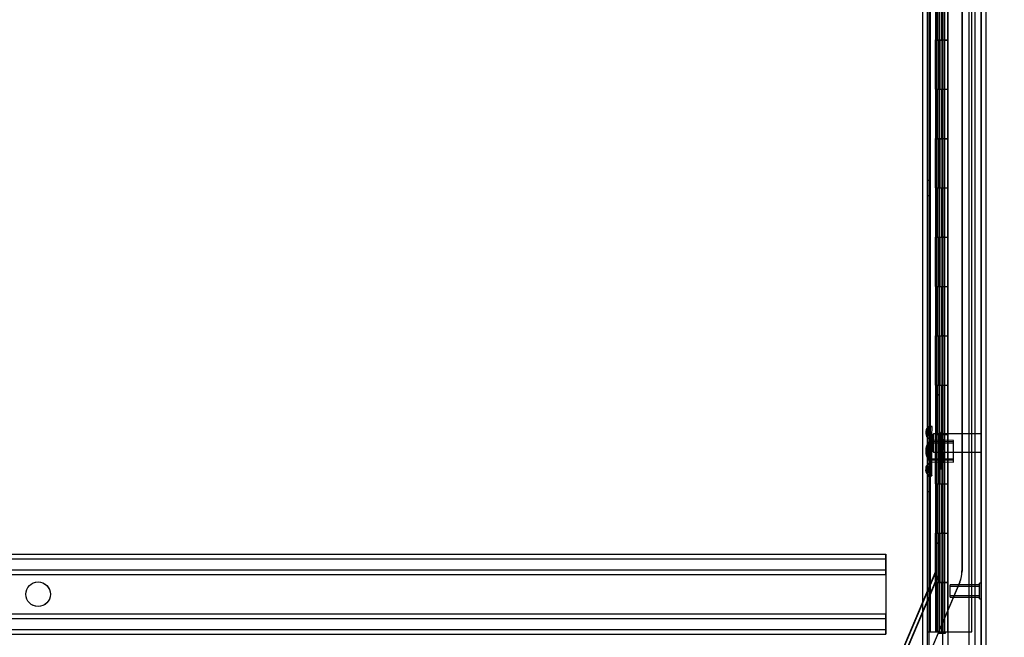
# Model space of a CAD drawing. Header units: inches. Extents: x 1 to 359, y -2 to 239.
# Tile 3 of 65: x 39 to 59, y 84 to 96. Entities that reach past the tile are written whole.
import ezdxf
from ezdxf.enums import TextEntityAlignment as Align
from ezdxf.lldxf.tags import DXFTag

# ---------------------------------------------------------------- set-up
doc = ezdxf.new("R2010")
doc.units = ezdxf.units.IN
doc.header["$MEASUREMENT"] = 0
for name, color, linetype in [('COM53964-5', 7, 'Continuous'), ('COM54746-60', 7, 'Continuous'), ('COM70220', 7, 'Continuous'), ('COM70739-9', 7, 'Continuous'), ('COM70839-3', 7, 'Continuous'), ('COM71195-7', 7, 'Continuous'), ('COM71300-10', 7, 'Continuous'), ('Default', 7, 'Continuous'), ('NTS18147', 7, 'Continuous'), ('STD26122', 7, 'Continuous'), ('STD26258', 7, 'Continuous'), ('WAM30038', 7, 'Continuous')]:
    doc.layers.add(name, color=color, linetype=linetype)
doc.styles.add('SEACAD_Times_New_Roman', font='times.ttf')
tags = doc.linetypes.add('HIDDEN2', pattern=[0.1875, 0.125, -0.0625]).pattern_tags.tags
tags[6:7] = [DXFTag(74, 4), DXFTag(75, 0), DXFTag(340, '0'), DXFTag(46, 0.0), DXFTag(50, 0.0), DXFTag(44, 0.0), DXFTag(45, 0.0)]
tags[4:5] = [DXFTag(74, 4), DXFTag(75, 0), DXFTag(340, '0'), DXFTag(46, 0.0), DXFTag(50, 0.0), DXFTag(44, 0.0), DXFTag(45, 0.0)]
doc.dimstyles.new('HAMMOND_(STH_-_540x360)', dxfattribs={"dimtxt": 2, "dimasz": 2.5, "dimexe": 1, "dimexo": 1, "dimgap": 0.5, "dimtad": 0, "dimtih": 1, "dimtoh": 1, "dimzin": 0, "dimdsep": 46, "dimtxsty": 'SEACAD_Times_New_Roman', "dimblk1": '_SE_FILLED', "dimblk2": '_SE_FILLED', "dimsah": 1, "dimcen": 1, "dimadec": 0, "dimazin": 0, "dimtfac": 0.8, "dimtofl": 0, "dimtmove": 0, "dimatfit": 3, "dimfxl": 1, "dimtolj": 1, "dimtzin": 0, "dimarcsym": 0})

# ---------------------------------------------------------------- blocks, each defined once
blk = doc.blocks.new('SE1')
at = {"layer": 'COM53964-5', "color": 7, "linetype": 'HIDDEN2'}
for p, q in [((22.443, 85.208), (56.818, 85.208)), ((22.443, 85.113), (56.818, 85.113)), ((56.818, 85.208), (56.818, 85.07)), ((56.819, 85.208), (56.818, 85.208)), ((56.819, 85.113), (56.818, 85.113)), ((56.818, 85.07), (56.818, 83.721)), ((56.819, 85.07), (56.819, 85.208)), ((56.819, 84.932), (56.819, 85.07)), ((22.443, 84.889), (56.818, 84.889)), ((56.819, 84.889), (56.818, 84.889)), ((56.819, 84.794), (56.819, 84.932)), ((22.443, 84.794), (56.818, 84.794)), ((56.819, 84.794), (56.818, 84.794)), ((56.819, 84.794), (56.819, 83.997)), ((22.443, 83.997), (56.818, 83.997)), ((22.443, 83.902), (56.818, 83.902)), ((56.819, 83.997), (56.818, 83.997)), ((56.819, 83.902), (56.818, 83.902)), ((56.819, 83.859), (56.819, 83.997)), ((56.819, 83.721), (56.819, 83.859)), ((22.443, 83.678), (56.818, 83.678)), ((56.818, 83.721), (56.818, 83.583)), ((56.819, 83.678), (56.818, 83.678)), ((56.819, 83.583), (56.819, 83.721)), ((22.443, 83.583), (56.818, 83.583)), ((56.819, 83.583), (56.818, 83.583))]:
    blk.add_line(p, q, dxfattribs=at)
for centre in [(39.63, 84.396), (39.631, 84.396)]:
    blk.add_circle(centre, 0.25, dxfattribs=at)
at = {"layer": 'COM54746-60', "color": 7, "linetype": 'HIDDEN2'}
for p, q in [((57.723, 83.633), (57.723, 143.633)), ((57.909, 143.633), (57.909, 84.633)), ((58.009, 84.633), (58.009, 143.633)), ((58.563, 83.633), (58.563, 143.633)), ((57.824, 96.633), (57.824, 95.633)), ((57.828, 96.633), (57.828, 95.633)), ((57.833, 95.633), (57.833, 96.633)), ((57.842, 96.633), (57.842, 95.634)), ((57.904, 96.633), (57.904, 95.634)), ((57.917, 95.633), (57.917, 96.633)), ((57.959, 95.633), (57.959, 96.633)), ((57.964, 96.633), (57.964, 95.634)), ((57.969, 96.633), (57.969, 95.634)), ((58.014, 95.633), (58.014, 96.633)), ((57.824, 95.633), (57.828, 95.633)), ((57.824, 95.633), (57.824, 94.633)), ((57.842, 95.634), (57.842, 95.633)), ((57.842, 95.632), (57.969, 95.632)), ((57.872, 95.633), (57.872, 94.633)), ((57.904, 95.634), (57.904, 94.633)), ((57.917, 95.633), (57.917, 94.633)), ((57.959, 95.633), (57.959, 94.633)), ((57.964, 94.633), (57.964, 95.634)), ((57.969, 94.633), (57.969, 95.634)), ((58.014, 95.632), (57.969, 95.632)), ((58.014, 94.633), (58.014, 95.634)), ((58.014, 95.632), (58.076, 95.632)), ((57.824, 94.633), (57.824, 93.633)), ((57.824, 94.633), (57.828, 94.633)), ((57.828, 94.633), (57.828, 93.633)), ((57.833, 93.633), (57.833, 94.633)), ((57.842, 94.633), (57.842, 93.634)), ((57.904, 94.633), (57.904, 93.634)), ((57.917, 93.633), (57.917, 94.633)), ((57.959, 93.633), (57.959, 94.633)), ((57.964, 94.633), (57.964, 93.634)), ((57.969, 94.633), (57.969, 93.634)), ((58.014, 93.633), (58.014, 94.633)), ((57.824, 93.633), (57.828, 93.633)), ((57.824, 93.633), (57.824, 92.633)), ((57.842, 93.634), (57.842, 93.633)), ((57.842, 93.632), (57.969, 93.632)), ((57.872, 93.633), (57.872, 92.633)), ((57.904, 93.634), (57.904, 92.633)), ((57.917, 93.633), (57.917, 92.633)), ((57.959, 93.633), (57.959, 92.633)), ((57.964, 92.633), (57.964, 93.634)), ((57.969, 92.633), (57.969, 93.634)), ((58.014, 93.632), (57.969, 93.632)), ((58.014, 92.633), (58.014, 93.634)), ((58.014, 93.632), (58.076, 93.632)), ((57.723, 92.785), (57.661, 92.785)), ((57.661, 92.481), (57.723, 92.481)), ((57.824, 92.633), (57.824, 91.633)), ((57.824, 92.633), (57.828, 92.633)), ((57.828, 92.633), (57.828, 91.633)), ((57.833, 91.633), (57.833, 92.633)), ((57.842, 92.633), (57.842, 91.634)), ((57.904, 92.633), (57.904, 91.634)), ((57.917, 91.633), (57.917, 92.633)), ((57.959, 91.633), (57.959, 92.633)), ((57.964, 92.633), (57.964, 91.634)), ((57.969, 92.633), (57.969, 91.634)), ((58.014, 91.633), (58.014, 92.633)), ((57.824, 91.633), (57.828, 91.633)), ((57.824, 91.633), (57.824, 90.633)), ((57.842, 91.634), (57.842, 91.633)), ((57.842, 91.632), (57.969, 91.632)), ((57.872, 91.633), (57.872, 90.633)), ((57.904, 91.634), (57.904, 90.633)), ((57.917, 91.633), (57.917, 90.633)), ((57.959, 91.633), (57.959, 90.633)), ((57.964, 90.633), (57.964, 91.634)), ((57.969, 90.633), (57.969, 91.634)), ((58.014, 91.632), (57.969, 91.632)), ((58.014, 90.633), (58.014, 91.634)), ((58.014, 91.632), (58.076, 91.632)), ((57.824, 90.633), (57.824, 89.633)), ((57.824, 90.633), (57.828, 90.633)), ((57.828, 90.633), (57.828, 89.633)), ((57.833, 89.633), (57.833, 90.633)), ((57.842, 90.633), (57.842, 89.634)), ((57.904, 90.633), (57.904, 89.634)), ((57.917, 89.633), (57.917, 90.633)), ((57.959, 89.633), (57.959, 90.633)), ((57.964, 90.633), (57.964, 89.634)), ((57.969, 90.633), (57.969, 89.634)), ((58.014, 89.633), (58.014, 90.633)), ((57.824, 89.633), (57.828, 89.633)), ((57.824, 89.633), (57.824, 88.633)), ((57.842, 89.634), (57.842, 89.633)), ((57.842, 89.632), (57.969, 89.632)), ((57.872, 89.633), (57.872, 88.633)), ((57.904, 89.634), (57.904, 88.633)), ((57.917, 89.633), (57.917, 88.633)), ((57.959, 89.633), (57.959, 88.633)), ((57.964, 88.633), (57.964, 89.634)), ((57.969, 88.633), (57.969, 89.634)), ((58.014, 89.632), (57.969, 89.632)), ((58.014, 88.633), (58.014, 89.634)), ((58.014, 89.632), (58.076, 89.632)), ((57.824, 88.633), (57.824, 87.633)), ((57.824, 88.633), (57.828, 88.633)), ((57.828, 88.633), (57.828, 87.633)), ((57.833, 87.633), (57.833, 88.633)), ((57.842, 88.633), (57.842, 87.634)), ((57.904, 88.633), (57.904, 87.634)), ((57.917, 87.633), (57.917, 88.633)), ((57.959, 87.633), (57.959, 88.633)), ((57.964, 88.633), (57.964, 87.634)), ((57.969, 88.633), (57.969, 87.634)), ((58.014, 87.633), (58.014, 88.633)), ((57.824, 87.633), (57.828, 87.633)), ((57.824, 87.633), (57.824, 86.633)), ((57.842, 87.634), (57.842, 87.633)), ((57.842, 87.632), (57.969, 87.632)), ((57.872, 87.633), (57.872, 86.633)), ((57.904, 87.634), (57.904, 86.633)), ((57.917, 87.633), (57.917, 86.633)), ((57.959, 87.633), (57.959, 86.633)), ((57.964, 86.633), (57.964, 87.634)), ((57.969, 86.633), (57.969, 87.634)), ((58.014, 87.632), (57.969, 87.632)), ((58.014, 86.633), (58.014, 87.634)), ((58.014, 87.632), (58.076, 87.632)), ((57.723, 86.785), (57.661, 86.785)), ((57.661, 86.481), (57.723, 86.481)), ((57.824, 86.633), (57.824, 85.633)), ((57.824, 86.633), (57.828, 86.633)), ((57.828, 86.633), (57.828, 85.633)), ((57.833, 85.633), (57.833, 86.633)), ((57.842, 86.633), (57.842, 85.634)), ((57.904, 86.633), (57.904, 85.634)), ((57.917, 85.633), (57.917, 86.633)), ((57.959, 85.633), (57.959, 86.633)), ((57.964, 86.633), (57.964, 85.634)), ((57.969, 86.633), (57.969, 85.634)), ((58.014, 85.633), (58.014, 86.633)), ((57.824, 85.633), (57.828, 85.633)), ((57.824, 85.633), (57.824, 84.633)), ((57.842, 85.634), (57.842, 85.633)), ((57.842, 85.632), (57.969, 85.632)), ((57.872, 85.633), (57.872, 84.633)), ((57.904, 85.634), (57.904, 84.633)), ((57.917, 85.633), (57.917, 84.633)), ((57.959, 85.633), (57.959, 84.633)), ((57.964, 84.633), (57.964, 85.634)), ((57.969, 84.633), (57.969, 85.634)), ((58.014, 85.632), (57.969, 85.632)), ((58.014, 84.633), (58.014, 85.634)), ((58.014, 85.632), (58.076, 85.632)), ((57.824, 84.633), (57.824, 83.633)), ((57.824, 84.633), (57.828, 84.633)), ((57.828, 84.633), (57.828, 83.633)), ((57.833, 83.633), (57.833, 84.633)), ((57.842, 84.633), (57.842, 83.633)), ((57.904, 84.633), (57.904, 83.633)), ((57.909, 84.633), (57.909, 83.633)), ((57.917, 83.633), (57.917, 84.633)), ((57.959, 83.633), (57.959, 84.633)), ((57.964, 84.633), (57.964, 83.633)), ((57.969, 84.633), (57.969, 83.633)), ((58.009, 83.633), (58.009, 84.633)), ((58.014, 83.633), (58.014, 84.633)), ((57.896, 83.598), (57.896, 83.624)), ((57.896, 83.624), (57.946, 83.624)), ((57.946, 83.598), (57.896, 83.598)), ((57.909, 83.633), (57.909, 83.624)), ((57.971, 83.624), (57.946, 83.624)), ((57.971, 83.598), (57.946, 83.598)), ((57.971, 83.624), (58.021, 83.624)), ((58.021, 83.598), (57.971, 83.598)), ((58.009, 83.624), (58.009, 83.633)), ((58.021, 83.624), (58.021, 83.598)), ((58.078, 83.633), (58.563, 83.633))]:
    blk.add_line(p, q, dxfattribs=at)
at = {"layer": 'COM54746-60', "color": 7, "linetype": 'Continuous'}
for p, q in [((57.872, 95.633), (57.872, 96.633)), ((58.076, 95.633), (58.076, 96.633)), ((57.828, 94.633), (57.828, 95.633)), ((57.828, 95.633), (57.872, 95.633)), ((57.833, 95.633), (57.833, 94.633)), ((57.842, 95.634), (58.076, 95.634)), ((57.842, 95.633), (57.842, 94.633)), ((57.872, 95.633), (58.076, 95.633)), ((58.076, 94.633), (58.076, 95.634)), ((57.828, 94.633), (57.872, 94.633)), ((57.872, 94.633), (58.076, 94.633)), ((57.872, 94.633), (58.076, 94.633)), ((57.872, 93.633), (57.872, 94.633)), ((58.076, 93.633), (58.076, 94.633)), ((57.828, 92.633), (57.828, 93.633)), ((57.828, 93.633), (57.872, 93.633)), ((57.833, 93.633), (57.833, 92.633)), ((57.842, 93.634), (58.076, 93.634)), ((57.842, 93.633), (57.842, 92.633)), ((57.872, 93.633), (58.076, 93.633)), ((58.076, 92.633), (58.076, 93.634)), ((57.828, 92.633), (57.872, 92.633)), ((57.872, 92.633), (58.076, 92.633)), ((57.872, 92.633), (58.076, 92.633)), ((57.872, 91.633), (57.872, 92.633)), ((58.076, 91.633), (58.076, 92.633)), ((57.828, 90.633), (57.828, 91.633)), ((57.828, 91.633), (57.872, 91.633)), ((57.833, 91.633), (57.833, 90.633)), ((57.842, 91.634), (58.076, 91.634)), ((57.842, 91.633), (57.842, 90.633)), ((57.872, 91.633), (58.076, 91.633)), ((58.076, 90.633), (58.076, 91.634)), ((57.828, 90.633), (57.872, 90.633)), ((57.872, 90.633), (58.076, 90.633)), ((57.872, 90.633), (58.076, 90.633)), ((57.872, 89.633), (57.872, 90.633)), ((58.076, 89.633), (58.076, 90.633)), ((57.828, 88.633), (57.828, 89.633)), ((57.828, 89.633), (57.872, 89.633)), ((57.833, 89.633), (57.833, 88.633)), ((57.842, 89.634), (58.076, 89.634)), ((57.842, 89.633), (57.842, 88.633)), ((57.872, 89.633), (58.076, 89.633)), ((58.076, 88.633), (58.076, 89.634)), ((57.828, 88.633), (57.872, 88.633)), ((57.872, 88.633), (58.076, 88.633)), ((57.872, 88.633), (58.076, 88.633)), ((57.872, 87.633), (57.872, 88.633)), ((58.076, 87.633), (58.076, 88.633)), ((57.828, 86.633), (57.828, 87.633)), ((57.828, 87.633), (57.872, 87.633)), ((57.833, 87.633), (57.833, 86.633)), ((57.842, 87.634), (58.076, 87.634)), ((57.842, 87.633), (57.842, 86.633)), ((57.872, 87.633), (58.076, 87.633)), ((58.076, 86.633), (58.076, 87.634)), ((57.828, 86.633), (57.872, 86.633)), ((57.872, 86.633), (58.076, 86.633)), ((57.872, 86.633), (58.076, 86.633)), ((57.872, 85.633), (57.872, 86.633)), ((58.076, 85.633), (58.076, 86.633)), ((57.828, 84.633), (57.828, 85.633)), ((57.828, 85.633), (57.872, 85.633)), ((57.833, 85.633), (57.833, 84.633)), ((57.842, 85.634), (58.076, 85.634)), ((57.842, 85.633), (57.842, 84.633)), ((57.872, 85.633), (58.076, 85.633)), ((58.076, 84.633), (58.076, 85.634)), ((57.828, 84.633), (57.872, 84.633)), ((58.076, 84.633), (57.842, 84.633)), ((57.872, 83.633), (57.872, 84.633)), ((57.872, 84.633), (58.076, 84.633)), ((57.909, 84.633), (57.909, 84.633)), ((58.009, 84.633), (58.009, 84.633)), ((58.014, 84.633), (58.014, 84.633)), ((58.076, 84.633), (58.076, 84.633)), ((58.076, 83.633), (58.076, 84.633)), ((57.661, 83.633), (57.872, 83.633)), ((57.872, 83.633), (58.076, 83.633)), ((58.076, 83.633), (58.078, 83.633))]:
    blk.add_line(p, q, dxfattribs=at)
at = {"layer": 'COM70220', "color": 7, "linetype": 'HIDDEN2'}
for p, q in [((58.503, 144.127), (58.503, 83.067)), ((58.749, 144.127), (58.749, 83.067)), ((58.751, 144.127), (58.751, 83.067)), ((58.752, 144.127), (58.752, 83.067))]:
    blk.add_line(p, q, dxfattribs=at)
at = {"layer": 'COM70739-9', "color": 7, "linetype": 'HIDDEN2'}
blk.add_line((57.691, 143.834), (57.691, 83.214), dxfattribs=at)
at = {"layer": 'COM70839-3', "color": 7, "linetype": 'HIDDEN2'}
for p, q in [((57.833, 112.771), (57.833, 84.869)), ((57.833, 112.763), (57.836, 84.861)), ((57.905, 112.771), (57.905, 84.869)), ((57.905, 112.763), (57.908, 84.861)), ((58.364, 110.511), (58.364, 84.869)), ((58.364, 110.503), (58.367, 84.861)), ((57.905, 88.438), (57.833, 88.438)), ((57.907, 88.43), (57.835, 88.43)), ((57.833, 85.438), (57.905, 85.438)), ((57.836, 85.43), (57.908, 85.43)), ((57.83, 84.855), (57.053, 83.025)), ((57.833, 84.847), (57.057, 83.018)), ((57.896, 84.826), (57.12, 82.997)), ((57.899, 84.819), (57.123, 82.99)), ((58.319, 84.647), (57.221, 82.062)), ((58.322, 84.64), (57.569, 82.867))]:
    blk.add_line(p, q, dxfattribs=at)
for centre, radius, start, end in [((57.797, 84.869), 0.036, 337, 0), ((57.8, 84.861), 0.036, 337.0066, 0.0066), ((57.797, 84.869), 0.108, 337, 0), ((57.8, 84.861), 0.108, 337.0066, 0.0066), ((57.797, 84.869), 0.567, 337, 360), ((57.8, 84.861), 0.567, 337.0066, 0.0066)]:
    blk.add_arc(centre, radius, start, end, dxfattribs=at)
at = {"layer": 'COM71195-7', "color": 7, "linetype": 'Continuous'}
for p, q in [((58.078, 144.804), (58.078, 82.462)), ((58.848, 144.709), (58.848, 82.557))]:
    blk.add_line(p, q, dxfattribs=at)
at = {"layer": 'COM71195-7', "color": 7, "linetype": 'HIDDEN2'}
for p, q in [((58.753, 144.709), (58.753, 82.557)), ((57.973, 82.712), (57.973, 144.274))]:
    blk.add_line(p, q, dxfattribs=at)
at = {"layer": 'COM71300-10', "color": 7, "linetype": 'HIDDEN2'}
for p, q in [((57.566, 144.182), (57.566, 82.867)), ((58.628, 144.182), (58.628, 82.867))]:
    blk.add_line(p, q, dxfattribs=at)
at = {"layer": 'COM71300-10', "color": 7, "linetype": 'Continuous'}
blk.add_line((57.661, 144.182), (57.661, 82.867), dxfattribs=at)
at = {"layer": 'NTS18147', "color": 7, "linetype": 'HIDDEN2'}
for p, q in [((57.632, 87.7), (57.632, 87.646)), ((57.693, 87.606), (57.694, 87.74)), ((57.694, 87.74), (57.695, 87.794)), ((57.695, 87.799), (57.695, 87.794)), ((57.758, 87.799), (57.695, 87.799)), ((57.695, 87.794), (57.758, 87.794)), ((57.756, 87.605), (57.758, 87.794)), ((57.758, 87.794), (57.758, 87.799)), ((57.691, 87.11), (57.693, 87.488)), ((57.693, 87.606), (57.693, 87.488)), ((57.756, 87.605), (57.693, 87.606)), ((57.693, 87.488), (57.756, 87.487)), ((58.193, 87.484), (57.693, 87.487)), ((58.193, 87.453), (57.693, 87.456)), ((57.754, 87.11), (57.756, 87.487)), ((57.756, 87.487), (57.756, 87.605)), ((58.193, 87.516), (57.756, 87.519)), ((58.191, 87.076), (58.193, 87.516)), ((57.691, 87.11), (57.69, 86.992)), ((57.691, 87.143), (58.191, 87.14)), ((58.191, 87.109), (57.691, 87.112)), ((57.754, 87.11), (57.691, 87.11)), ((57.753, 86.992), (57.754, 87.11)), ((57.753, 87.079), (58.191, 87.076)), ((57.628, 86.953), (57.627, 86.898)), ((57.689, 86.858), (57.69, 86.992)), ((57.689, 86.858), (57.689, 86.804)), ((57.69, 86.992), (57.753, 86.992)), ((57.752, 86.803), (57.753, 86.992)), ((57.689, 86.799), (57.689, 86.804)), ((57.752, 86.803), (57.689, 86.804)), ((57.689, 86.799), (57.752, 86.799)), ((57.752, 86.803), (57.752, 86.799))]:
    blk.add_line(p, q, dxfattribs=at)
blk.add_arc((57.948, 87.298), 0.318, 143.2962, 216.0286, dxfattribs=at)
for centre in [(57.95, 87.699), (57.95, 87.644), (57.946, 86.897), (57.946, 86.951)]:
    blk.add_ellipse(centre, major_axis=(0.318, -0.002), ratio=0.5, start_param=2.506883, end_param=3.776302, dxfattribs=at)
at = {"layer": 'STD26122', "color": 7, "linetype": 'HIDDEN2'}
for p, q in [((57.788, 87.647), (57.753, 87.612)), ((57.753, 87.612), (57.753, 87.312)), ((57.788, 87.277), (57.788, 87.647)), ((58.753, 87.647), (57.788, 87.647)), ((57.753, 87.312), (57.788, 87.277)), ((57.788, 87.277), (58.753, 87.277))]:
    blk.add_line(p, q, dxfattribs=at)
at = {"layer": 'STD26258', "color": 7, "linetype": 'HIDDEN2'}
for p, q in [((58.128, 84.337), (58.128, 84.587)), ((58.721, 84.587), (58.128, 84.587)), ((58.128, 84.557), (58.721, 84.557)), ((58.721, 84.306), (58.721, 84.618)), ((58.753, 84.618), (58.721, 84.618)), ((58.128, 84.368), (58.721, 84.368)), ((58.128, 84.337), (58.721, 84.337)), ((58.721, 84.306), (58.753, 84.306))]:
    blk.add_line(p, q, dxfattribs=at)
at = {"layer": 'WAM30038', "color": 7, "linetype": 'HIDDEN2'}
for p, q in [((57.907, 87.673), (57.902, 86.923)), ((57.931, 87.673), (57.907, 87.673)), ((57.931, 87.673), (57.926, 86.923)), ((57.93, 87.583), (57.906, 87.584)), ((57.935, 87.505), (57.906, 87.505)), ((57.978, 87.458), (57.913, 87.5)), ((57.913, 87.5), (57.978, 87.458)), ((57.913, 87.475), (57.977, 87.434)), ((57.977, 87.434), (57.913, 87.475)), ((57.935, 87.505), (57.935, 87.505)), ((57.949, 87.5), (57.994, 87.471)), ((57.994, 87.471), (57.949, 87.5)), ((57.993, 87.446), (57.949, 87.475)), ((57.949, 87.475), (57.993, 87.446)), ((57.994, 87.526), (57.978, 87.508)), ((57.978, 87.458), (57.978, 87.508)), ((57.978, 87.508), (57.978, 87.458)), ((57.994, 87.471), (57.978, 87.458)), ((57.978, 87.458), (57.994, 87.471)), ((57.994, 87.471), (57.994, 87.526)), ((57.994, 87.526), (57.994, 87.471)), ((57.948, 87.28), (57.911, 87.28)), ((57.948, 87.315), (57.912, 87.315)), ((57.993, 87.315), (57.948, 87.315)), ((57.948, 87.28), (57.992, 87.28)), ((57.976, 87.161), (57.977, 87.28)), ((57.977, 87.28), (57.976, 87.161)), ((57.977, 87.434), (57.993, 87.446)), ((57.993, 87.446), (57.977, 87.434)), ((57.977, 87.315), (57.977, 87.434)), ((57.977, 87.434), (57.977, 87.315)), ((57.992, 87.148), (57.992, 87.28)), ((57.992, 87.28), (57.992, 87.148)), ((57.993, 87.315), (57.993, 87.446)), ((57.993, 87.446), (57.993, 87.315)), ((57.903, 87.091), (57.933, 87.09)), ((57.976, 87.161), (57.91, 87.12)), ((57.91, 87.12), (57.976, 87.161)), ((57.91, 87.096), (57.976, 87.136)), ((57.976, 87.136), (57.91, 87.096)), ((57.992, 87.124), (57.946, 87.095)), ((57.946, 87.095), (57.992, 87.124)), ((57.947, 87.12), (57.992, 87.148)), ((57.992, 87.148), (57.947, 87.12)), ((57.975, 87.087), (57.976, 87.136)), ((57.976, 87.136), (57.975, 87.087)), ((57.975, 87.087), (57.991, 87.069)), ((57.992, 87.148), (57.976, 87.161)), ((57.976, 87.161), (57.992, 87.148)), ((57.976, 87.136), (57.992, 87.124)), ((57.992, 87.124), (57.976, 87.136)), ((57.991, 87.069), (57.992, 87.124)), ((57.992, 87.124), (57.991, 87.069)), ((57.902, 86.923), (57.926, 86.923)), ((57.903, 87.012), (57.927, 87.012))]:
    blk.add_line(p, q, dxfattribs=at)
for centre, radius, start, end in [((58.521, 88.2), 0.854, 226.2172, 227.9525), ((58.519, 88.197), 0.85, 227.2156, 227.9566), ((57.947, 87.297), 0.0182, 86.8233, 177.6567), ((57.947, 87.298), 0.0181, 181.4343, 272.7355), ((58.511, 86.388), 0.854, 131.3723, 133.1077), ((58.508, 86.391), 0.85, 131.3683, 133.1117)]:
    blk.add_arc(centre, radius, start, end, dxfattribs=at)
for points, knots in [([(57.978, 87.508), (57.958, 87.526), (57.938, 87.544), (57.918, 87.562), (57.916, 87.563), (57.915, 87.565), (57.913, 87.566)], [0, 0, 0, 0, 0.926871, 0.926871, 0.926871, 1, 1, 1, 1]), ([(57.949, 87.5), (57.947, 87.501), (57.945, 87.502), (57.941, 87.504), (57.939, 87.505), (57.935, 87.505), (57.933, 87.505), (57.931, 87.503), (57.93, 87.502), (57.93, 87.5)], [0, 0, 0, 0, 0.25, 0.25, 0.5, 0.5, 0.75, 0.75, 1, 1, 1, 1]), ([(57.93, 87.5), (57.93, 87.498), (57.931, 87.495), (57.933, 87.49), (57.935, 87.488), (57.94, 87.481), (57.944, 87.478), (57.949, 87.475)], [0, 0, 0, 0, 0.25, 0.25, 0.5, 0.5, 1, 1, 1, 1]), ([(57.949, 87.566), (57.951, 87.564), (57.953, 87.562), (57.956, 87.56), (57.968, 87.549), (57.981, 87.537), (57.994, 87.526)], [0, 0, 0, 0, 0.141448, 0.141448, 0.141448, 1, 1, 1, 1]), ([(57.91, 87.03), (57.912, 87.031), (57.913, 87.032), (57.915, 87.034), (57.935, 87.052), (57.955, 87.069), (57.975, 87.087)], [0, 0, 0, 0, 0.073129, 0.073129, 0.073129, 1, 1, 1, 1]), ([(57.947, 87.12), (57.944, 87.119), (57.942, 87.117), (57.938, 87.114), (57.936, 87.112), (57.932, 87.107), (57.931, 87.105), (57.928, 87.1), (57.927, 87.098), (57.927, 87.096)], [0, 0, 0, 0, 0.25, 0.25, 0.5, 0.5, 0.75, 0.75, 1, 1, 1, 1]), ([(57.927, 87.096), (57.927, 87.094), (57.928, 87.092), (57.931, 87.091), (57.932, 87.09), (57.938, 87.091), (57.942, 87.093), (57.946, 87.095)], [0, 0, 0, 0, 0.25, 0.25, 0.5, 0.5, 1, 1, 1, 1]), ([(57.991, 87.069), (57.978, 87.058), (57.965, 87.046), (57.952, 87.035), (57.95, 87.033), (57.948, 87.031), (57.946, 87.029)], [0, 0, 0, 0, 0.858552, 0.858552, 0.858552, 1, 1, 1, 1])]:
    blk.add_open_spline(points, degree=3, knots=knots, dxfattribs=at)
blk = doc.blocks.new('DMBLK106')
at = {"layer": 'Default', "linetype": 'Continuous', "transparency": 16777216}
for points in [[(70.777, 142.399), (70.36, 144.899), (69.944, 142.399)], [(70.777, 84.867), (69.944, 84.867), (70.36, 82.367)]]:
    blk.add_hatch(color=7, dxfattribs=at).paths.add_polyline_path(points)
at = {"layer": 'Default', "color": 7, "linetype": 'Continuous', "transparency": 16777216}
for p, q in [((59.315, 144.899), (71.36, 144.899)), ((70.36, 144.899), (70.36, 115.333)), ((70.36, 108.933), (70.36, 82.367)), ((59.658, 82.367), (71.36, 82.367))]:
    blk.add_line(p, q, dxfattribs=at)
at = {"layer": 'Default', "color": 7, "linetype": 'Continuous', "transparency": 16777216, "style": 'SEACAD_Times_New_Roman'}
for s, p in [('62.53', (66.948, 114.633)), ('OPENNING', (62.801, 111.633))]:
    blk.add_text(s, height=2, dxfattribs=at).set_placement(p, align=Align.TOP_LEFT)
blk = doc.blocks.new('_SE_FILLED')
at = {"color": 0}
blk.add_line((0, 0), (-1, 0), dxfattribs=at)
blk.add_solid([(0, 0), (-1, -0.1665), (-1, 0.1665), (0, 0)], dxfattribs=at)

msp = doc.modelspace()

# ---------------------------------------------------------------- block references
at = {"layer": 'Default'}
msp.add_blockref('SE1', (0, 0), dxfattribs=at)

# ---------------------------------------------------------------- dimensions: what is measured, and where the dimension line sits
at = {"layer": 'Default', "color": 7, "linetype": 'Continuous'}
dim = msp.add_linear_dim(base=(70.36, 82.367), p1=(58.315, 144.899), p2=(57.973, 82.367), angle=90, text='\\A1;<>\\POPENNING', dimstyle='HAMMOND_(STH_-_540x360)', dxfattribs=at)
dim.commit()
dim.dimension.update_dxf_attribs({"geometry": 'DMBLK106', "text_midpoint": (70.36, 113.633), "dimtype": 160})

doc.saveas('drawing.dxf')
